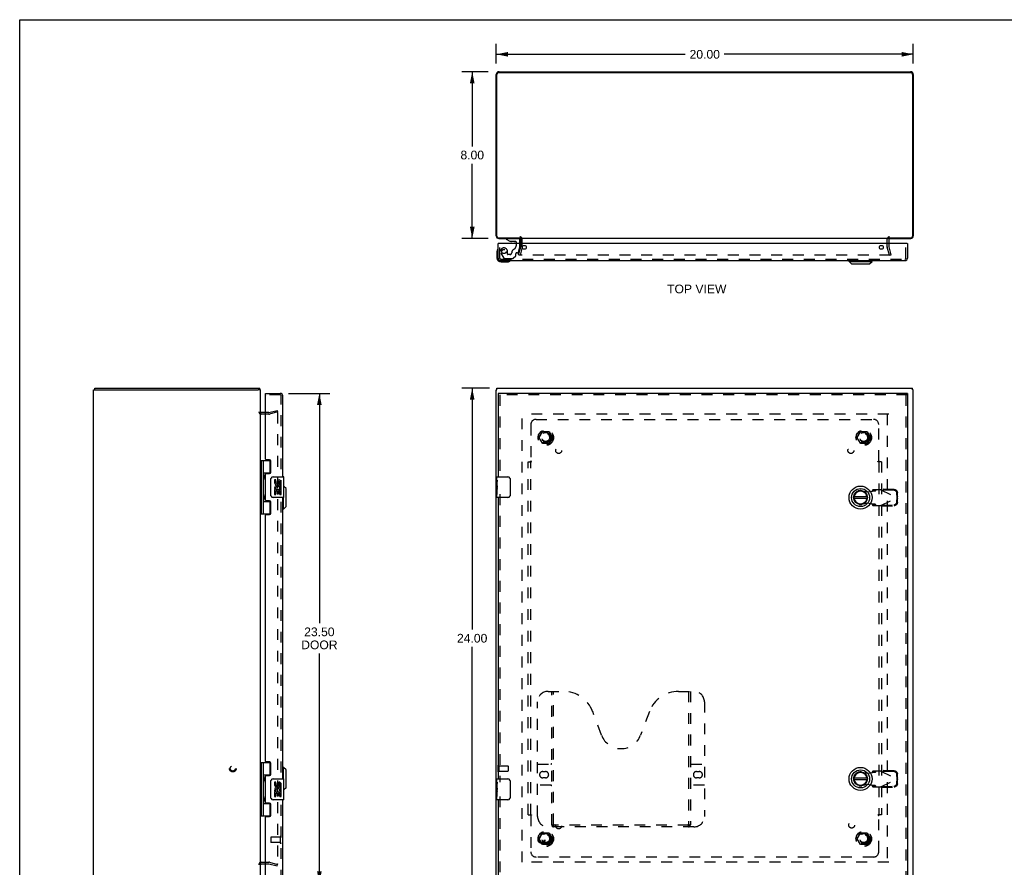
# Model space of a CAD drawing. Header units: inches. Extents: x 0 to 94.4, y 0 to 61.1.
# Tile 2 of 3: x 0 to 47.2, y 20.4 to 61.1. Entities that reach past the tile are written whole.
import ezdxf

# ---------------------------------------------------------------- set-up
doc = ezdxf.new("R2010")
doc.units = ezdxf.units.IN
doc.header["$LTSCALE"] = 5.194444
doc.header["$MEASUREMENT"] = 0
doc.linetypes.add('HIDDEN', pattern=[0.2, 0.1, -0.1])
doc.layers.get('0').update_dxf_attribs({"linetype": 'CONTINUOUS'})
for name, color, linetype in [('DEFAULT_2', 8, 'HIDDEN'), ('DIMENSIONS', 7, 'CONTINUOUS'), ('DOOR_ASSEMBLY', 7, 'CONTINUOUS'), ('SUBPANEL', 7, 'CONTINUOUS')]:
    doc.layers.add(name, color=color, linetype=linetype)
doc.styles.get("Standard").update_dxf_attribs({"font": 'arial.ttf'})
doc.dimstyles.new('DIMSTYLE_1', dxfattribs={"dimtxt": 0.416667, "dimasz": 0.555556, "dimexe": 0.09, "dimexo": 0.07, "dimgap": 0.0375, "dimtad": 0, "dimtih": 1, "dimtoh": 1, "dimzin": 4, "dimdsep": 46, "dimtxsty": 'Standard', "dimblk": '_FILLED', "dimblk1": '_FILLED', "dimblk2": '_FILLED', "dimcen": 0.09, "dimadec": 3, "dimazin": 1, "dimtfac": 1, "dimtdec": 3, "dimtofl": 0, "dimtmove": 0, "dimatfit": 3, "dimldrblk": '_FILLED', "dimfxl": 0, "dimtolj": 1, "dimtzin": 4, "dimarcsym": 0})

# ---------------------------------------------------------------- blocks, each defined once
blk = doc.blocks.new('_FILLED')
at = {"color": 0, "linetype": 'ByBlock'}
blk.add_solid([(0, 0), (-1, 0.2), (-1, -0.2)], dxfattribs=at)
blk = doc.blocks.new('*D1')
at = {"layer": 'DIMENSIONS', "color": 2, "linetype": 'Continuous'}
for p, q in [((22.856, 59.005), (22.856, 59.95)), ((42.856, 59.005), (42.856, 59.95)), ((22.856, 59.45), (31.92, 59.45)), ((42.856, 59.45), (33.793, 59.45))]:
    blk.add_line(p, q, dxfattribs=at)
at = {"layer": 'DIMENSIONS', "color": 2, "linetype": 'Continuous', "xscale": 0.5555555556, "yscale": 0.5555555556, "zscale": 0.5555555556, "rotation": 180}
blk.add_blockref('_FILLED', (22.856, 59.45), dxfattribs=at)
at = {"layer": 'DIMENSIONS', "color": 2, "linetype": 'Continuous', "xscale": 0.5555555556, "yscale": 0.5555555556, "zscale": 0.5555555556}
blk.add_blockref('_FILLED', (42.856, 59.45), dxfattribs=at)
at = {"layer": 'DIMENSIONS', "color": 2, "linetype": 'Continuous', "insert": (32.856, 59.658), "char_height": 0.4167, "width": 1.45601, "attachment_point": 2, "line_spacing_factor": 0.9}
blk.add_mtext('20.00', dxfattribs=at)
blk = doc.blocks.new('*D2')
at = {"layer": 'DIMENSIONS', "color": 2, "linetype": 'Continuous'}
for p, q in [((22.53, 43.429), (21.201, 43.429)), ((21.701, 43.429), (21.701, 31.845)), ((21.701, 19.429), (21.701, 31.012)), ((22.53, 19.429), (21.201, 19.429))]:
    blk.add_line(p, q, dxfattribs=at)
at = {"layer": 'DIMENSIONS', "color": 2, "linetype": 'Continuous', "xscale": 0.5555555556, "yscale": 0.5555555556, "zscale": 0.5555555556}
for p, rotation in [((21.701, 43.429), 90), ((21.701, 19.429), 270)]:
    blk.add_blockref('_FILLED', p, dxfattribs=dict(at, rotation=rotation))
at = {"layer": 'DIMENSIONS', "color": 2, "linetype": 'Continuous', "insert": (21.701, 31.637), "char_height": 0.4167, "width": 1.45601, "attachment_point": 2, "line_spacing_factor": 0.9}
blk.add_mtext('24.00', dxfattribs=at)
blk = doc.blocks.new('*D3')
at = {"layer": 'DIMENSIONS', "color": 2, "linetype": 'Continuous'}
for p, q in [((22.467, 58.616), (21.205, 58.616)), ((21.705, 58.616), (21.705, 55.033)), ((21.705, 50.616), (21.705, 54.2)), ((22.467, 50.616), (21.205, 50.616))]:
    blk.add_line(p, q, dxfattribs=at)
at = {"layer": 'DIMENSIONS', "color": 2, "linetype": 'Continuous', "xscale": 0.5555555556, "yscale": 0.5555555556, "zscale": 0.5555555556}
for p, rotation in [((21.705, 58.616), 90), ((21.705, 50.616), 270)]:
    blk.add_blockref('_FILLED', p, dxfattribs=dict(at, rotation=rotation))
at = {"layer": 'DIMENSIONS', "color": 2, "linetype": 'Continuous', "insert": (21.705, 54.825), "char_height": 0.4167, "width": 1.13228, "attachment_point": 2, "line_spacing_factor": 0.9}
blk.add_mtext('8.00', dxfattribs=at)
blk = doc.blocks.new('*D4')
at = {"layer": 'DIMENSIONS', "color": 2, "linetype": 'Continuous'}
for p, q in [((12.887, 43.179), (14.873, 43.179)), ((14.373, 43.179), (14.373, 32.151)), ((14.373, 19.679), (14.373, 30.693)), ((12.887, 19.679), (14.873, 19.679))]:
    blk.add_line(p, q, dxfattribs=at)
at = {"layer": 'DIMENSIONS', "color": 2, "linetype": 'Continuous', "xscale": 0.5555555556, "yscale": 0.5555555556, "zscale": 0.5555555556}
for p, rotation in [((14.373, 43.179), 90), ((14.373, 19.679), 270)]:
    blk.add_blockref('_FILLED', p, dxfattribs=dict(at, rotation=rotation))
at = {"layer": 'DIMENSIONS', "color": 2, "linetype": 'Continuous', "insert": (14.373, 31.943), "char_height": 0.4167, "width": 1.74411, "attachment_point": 2, "line_spacing_factor": 0.9}
blk.add_mtext('23.50\\PDOOR', dxfattribs=at)

msp = doc.modelspace()

# ---------------------------------------------------------------- linework, layer by layer
at = {"color": 7, "linetype": 'Continuous'}
for p, q in [((0, 0), (0, 61.111)), ((0, 61.111), (94.444, 61.111)), ((3.55, 43.354), (3.652, 43.354)), ((3.6, 43.354), (3.6, 43.429)), ((11.547, 43.354), (11.435, 43.354)), ((11.524, 43.354), (11.524, 43.429)), ((22.856, 43.354), (22.889, 43.354)), ((22.889, 43.354), (22.889, 43.429)), ((42.823, 43.354), (42.823, 43.429)), ((42.856, 43.354), (42.823, 43.354))]:
    msp.add_line(p, q, dxfattribs=at)
at = {"color": 3, "linetype": 'Continuous'}
for p, q in [((42.743, 58.563), (22.969, 58.563)), ((22.992, 58.616), (42.72, 58.616)), ((22.856, 50.733), (22.856, 58.48)), ((22.889, 50.719), (22.889, 58.483)), ((42.823, 58.483), (42.823, 50.719)), ((42.856, 58.48), (42.856, 50.733)), ((22.969, 50.639), (24.031, 50.639)), ((22.973, 50.616), (24.018, 50.616)), ((41.681, 50.616), (24.031, 50.616)), ((24.031, 50.373), (24.031, 50.574)), ((41.681, 50.639), (42.743, 50.639)), ((41.681, 50.574), (41.681, 50.373)), ((41.694, 50.616), (42.739, 50.616)), ((3.547, 19.504), (3.547, 43.354)), ((3.547, 43.354), (3.55, 43.354)), ((3.6, 43.429), (11.524, 43.429)), ((3.657, 43.354), (11.435, 43.354)), ((11.547, 19.504), (11.547, 43.354)), ((22.856, 19.504), (22.856, 43.354)), ((22.889, 43.429), (42.823, 43.429)), ((42.856, 19.504), (42.856, 43.354)), ((11.79, 42.254), (11.589, 42.254)), ((11.589, 20.604), (11.79, 20.604))]:
    msp.add_line(p, q, dxfattribs=at)
for centre, radius, start, end in [((22.992, 58.48), 0.136, 90, 180), ((22.969, 58.483), 0.08, 90, 180), ((42.72, 58.48), 0.136, 0, 90), ((42.743, 58.483), 0.08, 0, 90), ((22.973, 50.733), 0.117, 180, 270), ((22.969, 50.719), 0.08, 180, 270), ((23.989, 50.574), 0.042, 0, 90), ((41.723, 50.574), 0.042, 90, 180), ((42.739, 50.733), 0.117, 270, 360), ((42.743, 50.719), 0.08, 270, 360), ((11.589, 42.296), 0.042, 180, 270), ((11.589, 20.562), 0.042, 90, 180)]:
    msp.add_arc(centre, radius, start, end, dxfattribs=at)
at = {"layer": 'DEFAULT_2', "color": 8, "linetype": 'HIDDEN'}
for p, q in [((24.106, 50.216), (24.106, 50.574)), ((41.606, 50.216), (41.606, 50.574)), ((23.927, 49.823), (24.031, 50.209)), ((24.103, 50.19), (24, 49.804)), ((24.031, 50.216), (24.031, 50.373)), ((41.713, 49.804), (41.61, 50.19)), ((41.681, 50.373), (41.681, 50.216)), ((41.682, 50.209), (41.786, 49.823)), ((24, 49.804), (23.927, 49.823)), ((41.759, 49.804), (23.954, 49.804)), ((41.713, 49.804), (41.786, 49.823)), ((11.948, 42.179), (11.589, 42.179)), ((11.948, 42.254), (11.79, 42.254)), ((11.955, 42.255), (12.341, 42.358)), ((12.36, 42.286), (11.974, 42.182)), ((12.341, 42.358), (12.36, 42.286)), ((12.36, 42.256), (12.36, 20.601)), ((41.681, 42.179), (24.031, 42.179)), ((24.106, 20.679), (24.106, 42.179)), ((41.606, 42.179), (41.606, 20.679)), ((24.914, 41.059), (25.068, 41.326)), ((25.386, 41.331), (25.077, 41.331)), ((25.394, 41.326), (25.549, 41.059)), ((40.164, 41.059), (40.318, 41.326)), ((40.636, 41.331), (40.327, 41.331)), ((40.644, 41.326), (40.799, 41.059)), ((25.068, 40.781), (24.914, 41.049)), ((25.386, 40.776), (25.077, 40.776)), ((25.549, 41.049), (25.394, 40.781)), ((40.318, 40.781), (40.164, 41.049)), ((40.636, 40.776), (40.327, 40.776)), ((40.799, 41.049), (40.644, 40.781)), ((22.931, 25.321), (22.931, 25.037)), ((22.974, 25.321), (22.974, 25.037)), ((22.974, 25.303), (23.421, 25.303)), ((22.974, 25.055), (23.421, 25.055)), ((23.431, 25.293), (23.431, 25.065)), ((24.914, 21.809), (25.068, 22.076)), ((25.068, 21.531), (24.914, 21.799)), ((25.386, 22.081), (25.077, 22.081)), ((25.394, 22.076), (25.549, 21.809)), ((25.549, 21.799), (25.394, 21.531)), ((40.164, 21.809), (40.318, 22.076)), ((40.318, 21.531), (40.164, 21.799)), ((40.636, 22.081), (40.327, 22.081)), ((40.644, 22.076), (40.799, 21.809)), ((40.799, 21.799), (40.644, 21.531)), ((25.386, 21.526), (25.077, 21.526)), ((40.636, 21.526), (40.327, 21.526)), ((11.589, 20.679), (11.948, 20.679)), ((11.79, 20.604), (11.948, 20.604)), ((11.955, 20.603), (12.341, 20.499)), ((11.974, 20.675), (12.36, 20.572)), ((12.341, 20.499), (12.36, 20.572)), ((41.681, 20.679), (24.031, 20.679))]:
    msp.add_line(p, q, dxfattribs=at)
for points in [[(23.935, 49.828), (23.934, 49.826), (23.934, 49.825), (23.934, 49.823)], [(23.934, 49.823), (23.934, 49.821), (23.934, 49.82), (23.935, 49.818), (23.935, 49.817), (23.936, 49.815), (23.936, 49.814), (23.937, 49.812), (23.938, 49.811), (23.939, 49.81), (23.941, 49.809), (23.942, 49.808), (23.943, 49.807), (23.945, 49.806), (23.946, 49.805)], [(23.954, 49.804), (23.952, 49.804), (23.951, 49.804), (23.949, 49.804), (23.948, 49.805), (23.946, 49.805)], [(41.779, 49.823), (41.779, 49.821), (41.778, 49.82), (41.778, 49.818), (41.778, 49.817), (41.777, 49.815), (41.776, 49.814), (41.775, 49.812), (41.774, 49.811), (41.773, 49.81), (41.772, 49.809), (41.771, 49.808), (41.77, 49.807), (41.768, 49.806), (41.767, 49.805), (41.765, 49.805), (41.764, 49.804), (41.762, 49.804), (41.76, 49.804), (41.759, 49.804)], [(41.778, 49.828), (41.778, 49.826), (41.779, 49.825), (41.779, 49.823)], [(12.341, 42.276), (12.34, 42.276), (12.338, 42.276), (12.336, 42.275)], [(12.345, 42.276), (12.343, 42.276), (12.341, 42.276), (12.341, 42.276)], [(12.345, 42.276), (12.346, 42.275), (12.348, 42.274), (12.35, 42.274), (12.351, 42.273), (12.353, 42.272), (12.354, 42.271), (12.355, 42.269), (12.356, 42.268), (12.357, 42.266), (12.358, 42.265), (12.359, 42.263), (12.359, 42.261), (12.36, 42.26), (12.36, 42.258), (12.36, 42.256)], [(12.341, 20.581), (12.34, 20.581), (12.338, 20.582), (12.336, 20.582)], [(12.36, 20.601), (12.36, 20.6), (12.36, 20.598), (12.359, 20.596), (12.359, 20.594), (12.358, 20.593), (12.357, 20.591), (12.356, 20.589), (12.355, 20.588), (12.354, 20.587), (12.353, 20.586), (12.351, 20.585), (12.35, 20.584), (12.348, 20.583), (12.346, 20.582), (12.345, 20.582), (12.343, 20.581), (12.341, 20.581), (12.341, 20.581)]]:
    msp.add_lwpolyline(points, dxfattribs=at)
for centre, radius in [((25.231, 41.054), 0.372), ((25.231, 41.054), 0.356), ((25.231, 41.054), 0.204), ((25.231, 41.054), 0.183), ((40.481, 41.054), 0.372), ((40.481, 41.054), 0.356), ((40.481, 41.054), 0.204), ((40.481, 41.054), 0.183), ((10.222, 25.179), 0.164), ((10.222, 25.179), 0.124), ((25.231, 21.804), 0.372), ((25.231, 21.804), 0.356), ((25.231, 21.804), 0.204), ((25.231, 21.804), 0.183), ((40.481, 21.804), 0.372), ((40.481, 21.804), 0.356), ((40.481, 21.804), 0.204), ((40.481, 21.804), 0.183)]:
    msp.add_circle(centre, radius, dxfattribs=at)
for centre, radius, start, end in [((23.989, 50.574), 0.117, 0, 90), ((41.723, 50.574), 0.117, 90, 180), ((24.006, 50.216), 0.025, 345, 360), ((24.006, 50.216), 0.1, 345, 360), ((41.706, 50.216), 0.1, 180, 195), ((41.706, 50.216), 0.025, 180, 195), ((11.589, 42.296), 0.117, 180, 270), ((11.948, 42.279), 0.025, 270, 285), ((11.948, 42.279), 0.1, 270, 285), ((25.077, 41.321), 0.01, 90.0113, 149.988), ((25.386, 41.321), 0.01, 30.0108, 89.9876), ((40.327, 41.321), 0.01, 90.0113, 149.988), ((40.636, 41.321), 0.01, 30.0108, 89.9876), ((24.922, 41.054), 0.01, 150.0117, 209.9873), ((25.077, 40.786), 0.01, 210.0108, 269.9876), ((25.386, 40.786), 0.01, 270.0113, 329.988), ((25.54, 41.054), 0.01, 330.0117, 29.9873), ((40.172, 41.054), 0.01, 150.0117, 209.9873), ((40.327, 40.786), 0.01, 210.0108, 269.9876), ((40.636, 40.786), 0.01, 270.0113, 329.988), ((40.79, 41.054), 0.01, 330.0117, 29.9873), ((22.953, 25.321), 0.0215, 0, 180), ((22.953, 25.037), 0.0215, 180, 360), ((23.421, 25.293), 0.01, 0, 90), ((23.421, 25.065), 0.01, 270, 360), ((24.922, 21.804), 0.01, 150.0117, 209.9873), ((25.077, 22.071), 0.01, 90.0113, 149.988), ((25.386, 22.071), 0.01, 30.0108, 89.9876), ((25.54, 21.804), 0.01, 330.0117, 29.9873), ((40.172, 21.804), 0.01, 150.0117, 209.9873), ((40.327, 22.071), 0.01, 90.0113, 149.988), ((40.636, 22.071), 0.01, 30.0108, 89.9876), ((40.79, 21.804), 0.01, 330.0117, 29.9873), ((25.077, 21.536), 0.01, 210.0108, 269.9876), ((25.386, 21.536), 0.01, 270.0113, 329.988), ((40.327, 21.536), 0.01, 210.0108, 269.9876), ((40.636, 21.536), 0.01, 270.0113, 329.988), ((11.589, 20.562), 0.117, 90, 180), ((11.948, 20.579), 0.1, 75, 90), ((11.948, 20.579), 0.025, 75, 90)]:
    msp.add_arc(centre, radius, start, end, dxfattribs=at)
at = {"layer": 'DOOR_ASSEMBLY', "color": 7, "linetype": 'Continuous'}
for p, q in [((23.325, 50.616), (23.325, 50.577)), ((23.325, 50.577), (23.501, 50.478)), ((23.994, 50.373), (23.994, 50.537)), ((22.966, 50.373), (22.951, 50.373)), ((23.501, 50.478), (23.778, 50.478)), ((23.66, 50.462), (23.59, 50.462)), ((23.66, 50.462), (23.662, 50.462)), ((23.73, 50.462), (23.662, 50.462)), ((23.809, 50.447), (23.809, 50.373)), ((42.561, 50.373), (42.576, 50.373)), ((22.891, 49.978), (22.891, 49.688)), ((23.091, 49.488), (23.381, 49.488)), ((23.419, 49.491), (23.381, 49.488)), ((39.775, 49.509), (39.775, 49.548)), ((39.775, 49.509), (40.878, 49.509)), ((39.893, 49.391), (39.775, 49.509)), ((39.893, 49.391), (40.759, 49.391)), ((40.759, 49.391), (40.878, 49.509)), ((40.878, 49.509), (40.878, 49.548)), ((11.79, 43.104), (11.79, 43.179)), ((11.805, 43.104), (11.79, 43.104)), ((22.951, 43.179), (22.951, 43.104)), ((42.576, 43.179), (42.576, 43.104)), ((11.547, 39.958), (12.032, 39.958)), ((11.586, 39.958), (11.586, 37.399)), ((11.685, 39.958), (11.685, 39.271)), ((12.005, 39.368), (12.005, 39.958)), ((11.686, 39.368), (12.032, 39.368)), ((11.702, 39.242), (11.702, 39.241)), ((11.702, 39.1), (11.702, 39.241)), ((11.974, 39.359), (11.974, 39.336)), ((11.974, 39.359), (12.026, 39.359)), ((11.685, 39.07), (11.685, 38.287)), ((11.702, 39.1), (11.702, 39.1)), ((12.051, 38.279), (12.051, 39.079)), ((12.15, 39.179), (12.66, 39.179)), ((12.226, 39.024), (12.226, 38.888)), ((12.289, 39.024), (12.226, 39.024)), ((12.289, 38.888), (12.289, 39.024)), ((12.354, 38.951), (12.354, 38.882)), ((12.414, 38.888), (12.414, 38.93)), ((12.477, 38.794), (12.477, 38.93)), ((12.477, 38.794), (12.538, 38.794)), ((12.538, 38.794), (12.538, 38.951)), ((12.675, 38.194), (12.675, 39.164)), ((22.891, 39.02), (22.891, 39.164)), ((22.891, 38.764), (22.891, 39.017)), ((22.9, 38.962), (22.891, 38.962)), ((22.891, 38.794), (22.901, 38.794)), ((22.891, 38.194), (22.891, 38.761)), ((22.894, 38.731), (22.891, 38.731)), ((22.901, 38.794), (22.901, 38.951)), ((22.906, 39.179), (23.416, 39.179)), ((23.516, 39.079), (23.516, 38.279)), ((11.702, 38.258), (11.702, 38.257)), ((11.702, 38.116), (11.702, 38.257)), ((12.226, 38.563), (12.226, 38.333)), ((12.244, 38.563), (12.226, 38.563)), ((12.226, 38.333), (12.289, 38.333)), ((12.278, 38.563), (12.306, 38.582)), ((12.278, 38.563), (12.538, 38.563)), ((12.289, 38.333), (12.289, 38.5)), ((12.289, 38.5), (12.354, 38.5)), ((12.354, 38.5), (12.354, 38.364)), ((12.354, 38.364), (12.414, 38.364)), ((12.414, 38.364), (12.414, 38.5)), ((12.414, 38.5), (12.477, 38.5)), ((12.47, 38.599), (12.527, 38.574)), ((12.477, 38.333), (12.477, 38.5)), ((12.477, 38.333), (12.538, 38.333)), ((12.538, 38.61), (12.538, 38.663)), ((12.538, 38.333), (12.538, 38.563)), ((12.773, 38.612), (12.675, 38.709)), ((12.773, 37.746), (12.773, 38.612)), ((22.891, 38.599), (22.901, 38.599)), ((22.891, 38.563), (22.901, 38.563)), ((22.891, 38.5), (22.901, 38.5)), ((22.891, 38.333), (22.901, 38.333)), ((22.901, 38.61), (22.901, 38.663)), ((22.901, 38.333), (22.901, 38.563)), ((11.685, 38.086), (11.685, 37.399)), ((11.686, 37.99), (12.032, 37.99)), ((11.702, 38.116), (11.702, 38.116)), ((11.974, 38.021), (11.974, 37.999)), ((12.026, 37.999), (11.974, 37.999)), ((12.005, 37.399), (12.005, 37.99)), ((12.66, 38.179), (12.15, 38.179)), ((12.655, 37.627), (12.655, 38.179)), ((23.416, 38.179), (22.906, 38.179)), ((40.639, 38.218), (40.014, 38.218)), ((40.639, 38.139), (40.014, 38.139)), ((11.547, 37.399), (12.032, 37.399)), ((12.655, 37.627), (12.615, 37.627)), ((12.773, 37.746), (12.655, 37.627)), ((11.547, 25.458), (12.032, 25.458)), ((11.586, 25.458), (11.586, 22.899)), ((11.685, 25.458), (11.685, 24.771)), ((12.005, 24.868), (12.005, 25.458)), ((12.655, 25.23), (12.615, 25.23)), ((12.773, 25.112), (12.655, 25.23)), ((12.655, 24.679), (12.655, 25.23)), ((12.773, 24.246), (12.773, 25.112)), ((11.685, 24.57), (11.685, 23.787)), ((11.686, 24.868), (12.032, 24.868)), ((11.702, 24.742), (11.702, 24.741)), ((11.702, 24.741), (11.702, 24.601)), ((11.702, 24.601), (11.702, 24.6)), ((11.702, 24.6), (11.702, 24.6)), ((11.974, 24.859), (12.026, 24.859)), ((11.974, 24.859), (11.974, 24.836)), ((12.051, 23.779), (12.051, 24.579)), ((12.15, 24.679), (12.66, 24.679)), ((12.675, 23.694), (12.675, 24.664)), ((22.891, 24.52), (22.891, 24.664)), ((22.906, 24.679), (23.416, 24.679)), ((23.516, 24.579), (23.516, 23.779)), ((40.639, 24.718), (40.014, 24.718)), ((40.639, 24.639), (40.014, 24.639)), ((12.289, 24.524), (12.226, 24.524)), ((12.226, 24.524), (12.226, 24.388)), ((12.289, 24.388), (12.289, 24.524)), ((12.354, 24.451), (12.354, 24.382)), ((12.414, 24.388), (12.414, 24.43)), ((12.47, 24.099), (12.527, 24.074)), ((12.477, 24.294), (12.477, 24.43)), ((12.477, 24.294), (12.538, 24.294)), ((12.538, 24.294), (12.538, 24.451)), ((12.538, 24.11), (12.538, 24.163)), ((12.773, 24.246), (12.675, 24.148)), ((22.891, 24.264), (22.891, 24.517)), ((22.9, 24.462), (22.891, 24.462)), ((22.891, 24.294), (22.901, 24.294)), ((22.891, 23.694), (22.891, 24.261)), ((22.894, 24.231), (22.891, 24.231)), ((22.891, 24.099), (22.901, 24.099)), ((22.901, 24.294), (22.901, 24.451)), ((22.901, 24.11), (22.901, 24.163)), ((11.702, 23.758), (11.702, 23.757)), ((11.702, 23.757), (11.702, 23.617)), ((11.702, 23.617), (11.702, 23.616)), ((11.702, 23.616), (11.702, 23.616)), ((12.66, 23.679), (12.15, 23.679)), ((12.244, 24.063), (12.226, 24.063)), ((12.226, 24.063), (12.226, 23.833)), ((12.226, 23.833), (12.289, 23.833)), ((12.278, 24.063), (12.306, 24.082)), ((12.278, 24.063), (12.538, 24.063)), ((12.289, 24), (12.354, 24)), ((12.289, 23.833), (12.289, 24)), ((12.354, 24), (12.354, 23.864)), ((12.354, 23.864), (12.414, 23.864)), ((12.414, 24), (12.477, 24)), ((12.414, 23.864), (12.414, 24)), ((12.477, 23.833), (12.477, 24)), ((12.477, 23.833), (12.538, 23.833)), ((12.538, 23.833), (12.538, 24.063)), ((22.891, 24.063), (22.901, 24.063)), ((22.891, 24), (22.901, 24)), ((22.891, 23.833), (22.901, 23.833)), ((22.901, 23.833), (22.901, 24.063)), ((23.416, 23.679), (22.906, 23.679)), ((11.685, 23.586), (11.685, 22.899)), ((11.686, 23.49), (12.032, 23.49)), ((11.974, 23.521), (11.974, 23.499)), ((12.026, 23.499), (11.974, 23.499)), ((12.005, 22.899), (12.005, 23.49)), ((11.547, 22.899), (12.032, 22.899))]:
    msp.add_line(p, q, dxfattribs=at)
at = {"layer": 'DOOR_ASSEMBLY', "color": 8, "linetype": 'HIDDEN'}
for p, q in [((23.915, 50.616), (23.325, 50.616)), ((23.026, 49.665), (23.026, 50.373)), ((23.809, 50.373), (23.809, 50.263)), ((23.926, 49.95), (23.994, 50.206)), ((23.994, 50.206), (23.994, 50.373)), ((42.501, 49.665), (42.501, 50.373)), ((23.068, 49.623), (42.459, 49.623)), ((23.077, 49.9), (23.212, 49.667)), ((23.238, 49.652), (23.65, 49.652)), ((23.398, 49.853), (23.398, 49.986)), ((23.508, 49.837), (23.414, 49.837)), ((23.671, 49.661), (23.787, 49.776)), ((23.792, 49.79), (23.792, 49.868)), ((23.851, 49.927), (23.896, 49.927)), ((12.498, 43.104), (11.805, 43.104)), ((12.54, 19.796), (12.54, 43.062)), ((42.576, 43.104), (22.951, 43.104)), ((23.026, 43.104), (23.026, 39.024)), ((42.501, 43.104), (42.501, 19.754)), ((23.026, 38.334), (23.026, 24.524)), ((40.386, 38.508), (40.681, 38.454)), ((40.681, 38.454), (40.878, 38.492)), ((40.923, 38.553), (40.881, 38.507)), ((40.881, 38.507), (41.037, 38.507)), ((41.297, 38.553), (40.923, 38.553)), ((41.037, 38.507), (41.078, 38.553)), ((41.297, 38.553), (42.084, 38.179)), ((41.325, 38.539), (41.345, 38.581)), ((41.916, 38.529), (41.325, 38.539)), ((41.935, 38.571), (41.345, 38.581)), ((42.078, 38.182), (42.074, 38.375)), ((42.098, 38.223), (42.094, 38.416)), ((40.681, 37.903), (40.386, 37.849)), ((40.878, 37.865), (40.681, 37.903)), ((41.037, 37.851), (40.881, 37.851)), ((40.881, 37.851), (40.923, 37.805)), ((40.923, 37.805), (41.297, 37.805)), ((41.078, 37.805), (41.037, 37.851)), ((41.297, 37.805), (42.084, 38.179)), ((41.325, 37.818), (41.916, 37.828)), ((41.345, 37.776), (41.325, 37.818)), ((41.345, 37.776), (41.935, 37.787)), ((42.074, 37.983), (42.078, 38.176)), ((42.098, 38.223), (42.078, 38.182)), ((42.078, 38.176), (42.098, 38.134)), ((42.089, 38.194), (42.084, 38.179)), ((42.084, 38.179), (42.089, 38.164)), ((42.094, 37.941), (42.098, 38.134)), ((42.098, 38.223), (42.095, 38.216)), ((25.339, 28.879), (26.075, 28.879)), ((25.514, 22.469), (25.514, 28.879)), ((25.594, 22.499), (25.594, 28.879)), ((31.603, 28.879), (32.339, 28.879)), ((32.084, 28.879), (32.084, 22.499)), ((32.164, 28.879), (32.164, 22.469)), ((24.839, 22.879), (24.839, 28.379)), ((32.839, 28.379), (32.839, 22.879)), ((27.903, 26.778), (27.48, 27.905)), ((30.198, 27.905), (29.775, 26.778)), ((24.839, 25.379), (25.474, 25.379)), ((25.083, 25.029), (25.22, 25.029)), ((32.204, 25.379), (32.839, 25.379)), ((32.458, 25.029), (32.595, 25.029)), ((40.923, 25.053), (40.881, 25.007)), ((41.297, 25.053), (40.923, 25.053)), ((41.037, 25.007), (41.078, 25.053)), ((41.297, 25.053), (42.084, 24.679)), ((41.325, 25.039), (41.345, 25.081)), ((41.916, 25.029), (41.325, 25.039)), ((41.935, 25.071), (41.345, 25.081)), ((25.22, 24.729), (25.083, 24.729)), ((32.595, 24.729), (32.458, 24.729)), ((40.386, 25.008), (40.681, 24.954)), ((40.681, 24.954), (40.878, 24.992)), ((40.881, 25.007), (41.037, 25.007)), ((41.297, 24.305), (42.084, 24.679)), ((42.078, 24.682), (42.074, 24.875)), ((42.074, 24.483), (42.078, 24.676)), ((42.098, 24.723), (42.078, 24.682)), ((42.078, 24.676), (42.098, 24.634)), ((42.089, 24.694), (42.084, 24.679)), ((42.084, 24.679), (42.089, 24.664)), ((42.098, 24.723), (42.094, 24.916)), ((42.094, 24.441), (42.098, 24.634)), ((42.098, 24.723), (42.095, 24.716)), ((25.474, 24.379), (24.839, 24.379)), ((32.839, 24.379), (32.204, 24.379)), ((40.681, 24.403), (40.386, 24.349)), ((40.878, 24.365), (40.681, 24.403)), ((41.037, 24.351), (40.881, 24.351)), ((40.881, 24.351), (40.923, 24.305)), ((40.923, 24.305), (41.297, 24.305)), ((41.078, 24.305), (41.037, 24.351)), ((41.325, 24.318), (41.916, 24.328)), ((41.345, 24.276), (41.325, 24.318)), ((41.345, 24.276), (41.935, 24.287)), ((23.026, 23.834), (23.026, 19.754)), ((32.339, 22.379), (25.339, 22.379)), ((32.08, 22.459), (25.598, 22.459)), ((12.04, 21.868), (12.04, 21.64)), ((12.497, 21.878), (12.05, 21.878)), ((12.497, 21.896), (12.497, 21.612)), ((12.497, 21.63), (12.05, 21.63))]:
    msp.add_line(p, q, dxfattribs=at)
at = {"layer": 'DOOR_ASSEMBLY', "color": 3, "linetype": 'Continuous'}
for p, q in [((22.951, 49.665), (22.951, 50.373)), ((42.561, 50.373), (22.966, 50.373)), ((42.576, 50.373), (42.576, 49.665)), ((23.068, 49.548), (42.459, 49.548)), ((11.79, 43.179), (12.498, 43.179)), ((11.79, 40.02), (11.79, 43.089)), ((12.615, 39.179), (12.615, 43.062)), ((42.576, 43.179), (22.951, 43.179)), ((22.951, 43.104), (22.951, 39.179)), ((42.576, 43.104), (42.576, 19.754)), ((11.978, 39.989), (11.821, 39.989)), ((12.04, 39.398), (12.04, 39.927)), ((11.79, 38.052), (11.79, 39.305)), ((11.821, 39.336), (11.978, 39.336)), ((11.978, 38.021), (11.821, 38.021)), ((12.04, 37.43), (12.04, 37.959)), ((12.615, 24.679), (12.615, 38.179)), ((22.951, 38.179), (22.951, 24.679)), ((11.79, 25.52), (11.79, 37.337)), ((11.821, 37.368), (11.978, 37.368)), ((11.978, 25.489), (11.821, 25.489)), ((12.04, 24.898), (12.04, 25.427)), ((11.79, 23.552), (11.79, 24.805)), ((11.821, 24.836), (11.978, 24.836)), ((12.615, 19.796), (12.615, 23.679)), ((22.951, 23.679), (22.951, 19.754)), ((11.978, 23.521), (11.821, 23.521)), ((12.04, 22.93), (12.04, 23.459)), ((11.79, 19.769), (11.79, 22.837)), ((11.821, 22.868), (11.978, 22.868))]:
    msp.add_line(p, q, dxfattribs=at)
at = {"layer": 'DOOR_ASSEMBLY', "color": 7, "linetype": 'Continuous'}
for points in [[(11.686, 39.315), (11.686, 39.306), (11.688, 39.297), (11.691, 39.286), (11.695, 39.275), (11.7, 39.263), (11.705, 39.252), (11.709, 39.24), (11.714, 39.228), (11.719, 39.217), (11.722, 39.205), (11.725, 39.194), (11.727, 39.182), (11.728, 39.171), (11.727, 39.159), (11.725, 39.148), (11.722, 39.136), (11.719, 39.125), (11.714, 39.113), (11.709, 39.101), (11.705, 39.09), (11.7, 39.078), (11.695, 39.066), (11.691, 39.055), (11.688, 39.045), (11.686, 39.035), (11.686, 39.027)], [(12.051, 39.079), (12.051, 39.085), (12.051, 39.091), (12.052, 39.097), (12.054, 39.103), (12.055, 39.109), (12.057, 39.115)], [(22.891, 39.02), (22.892, 39.016), (22.892, 39.012), (22.893, 39.007), (22.894, 39.001), (22.895, 38.994), (22.897, 38.986), (22.898, 38.978), (22.899, 38.969), (22.901, 38.96), (22.901, 38.951)], [(22.891, 38.764), (22.892, 38.757), (22.892, 38.749), (22.893, 38.741), (22.894, 38.732), (22.895, 38.723), (22.896, 38.714), (22.897, 38.705), (22.899, 38.696), (22.899, 38.687), (22.9, 38.679), (22.901, 38.671), (22.901, 38.663)], [(23.51, 39.115), (23.512, 39.109), (23.513, 39.103), (23.515, 39.097), (23.516, 39.091), (23.516, 39.085), (23.516, 39.079)], [(11.686, 38.331), (11.686, 38.322), (11.688, 38.313), (11.691, 38.302), (11.695, 38.291), (11.7, 38.279), (11.705, 38.268), (11.709, 38.256), (11.714, 38.244), (11.719, 38.233), (11.722, 38.221), (11.725, 38.21), (11.727, 38.198), (11.728, 38.187), (11.727, 38.175), (11.725, 38.164), (11.722, 38.152), (11.719, 38.141), (11.714, 38.129), (11.709, 38.117), (11.705, 38.106), (11.7, 38.094), (11.695, 38.082), (11.691, 38.071), (11.688, 38.061), (11.686, 38.051), (11.686, 38.043)], [(12.057, 38.242), (12.055, 38.248), (12.054, 38.254), (12.052, 38.26), (12.051, 38.266), (12.051, 38.272), (12.051, 38.279)], [(22.901, 38.61), (22.901, 38.604), (22.901, 38.598), (22.9, 38.592), (22.899, 38.586), (22.899, 38.58), (22.898, 38.574)], [(23.516, 38.279), (23.516, 38.272), (23.516, 38.266), (23.515, 38.26), (23.513, 38.254), (23.512, 38.248), (23.51, 38.242)], [(11.686, 24.815), (11.686, 24.806), (11.688, 24.797), (11.691, 24.786), (11.695, 24.775), (11.7, 24.763), (11.705, 24.752), (11.709, 24.74), (11.714, 24.728), (11.719, 24.717), (11.722, 24.705), (11.725, 24.694), (11.727, 24.682), (11.728, 24.671), (11.727, 24.659), (11.725, 24.648), (11.722, 24.636), (11.719, 24.625), (11.714, 24.613), (11.709, 24.601), (11.705, 24.59), (11.7, 24.578), (11.695, 24.566), (11.691, 24.555), (11.688, 24.545), (11.686, 24.535), (11.686, 24.527)], [(12.051, 24.579), (12.051, 24.585), (12.051, 24.591), (12.052, 24.597), (12.054, 24.603), (12.055, 24.609), (12.057, 24.615)], [(23.51, 24.615), (23.512, 24.609), (23.513, 24.603), (23.515, 24.597), (23.516, 24.591), (23.516, 24.585), (23.516, 24.579)], [(22.891, 24.52), (22.892, 24.516), (22.892, 24.512), (22.893, 24.507), (22.894, 24.501), (22.895, 24.494), (22.897, 24.486), (22.898, 24.478), (22.899, 24.469), (22.901, 24.46), (22.901, 24.451)], [(22.891, 24.264), (22.892, 24.257), (22.892, 24.249), (22.893, 24.241), (22.894, 24.232), (22.895, 24.223), (22.896, 24.214), (22.897, 24.205), (22.899, 24.196), (22.899, 24.187), (22.9, 24.179), (22.901, 24.171), (22.901, 24.163)], [(22.901, 24.11), (22.901, 24.104), (22.901, 24.098), (22.9, 24.092), (22.899, 24.086), (22.899, 24.08), (22.898, 24.074)], [(11.686, 23.831), (11.686, 23.822), (11.688, 23.813), (11.691, 23.802), (11.695, 23.791), (11.7, 23.779), (11.705, 23.768), (11.709, 23.756), (11.714, 23.744), (11.719, 23.733), (11.722, 23.721), (11.725, 23.71), (11.727, 23.698), (11.728, 23.687), (11.727, 23.675), (11.725, 23.664), (11.722, 23.652), (11.719, 23.641), (11.714, 23.629), (11.709, 23.617), (11.705, 23.606), (11.7, 23.594), (11.695, 23.582), (11.691, 23.571), (11.688, 23.561), (11.686, 23.551), (11.686, 23.543)], [(12.057, 23.742), (12.055, 23.748), (12.054, 23.754), (12.052, 23.76), (12.051, 23.766), (12.051, 23.772), (12.051, 23.779)], [(23.516, 23.779), (23.516, 23.772), (23.516, 23.766), (23.515, 23.76), (23.513, 23.754), (23.512, 23.748), (23.51, 23.742)]]:
    msp.add_lwpolyline(points, dxfattribs=at)
at = {"layer": 'DOOR_ASSEMBLY', "color": 8, "linetype": 'HIDDEN'}
for points in [[(40.881, 38.507), (40.881, 38.504), (40.881, 38.502), (40.88, 38.499), (40.879, 38.497), (40.878, 38.494), (40.878, 38.492)], [(40.878, 38.492), (40.894, 38.493), (40.91, 38.494), (40.925, 38.495), (40.94, 38.496), (40.955, 38.497), (40.969, 38.498), (40.981, 38.499), (40.993, 38.5), (41.004, 38.501), (41.013, 38.502), (41.021, 38.503), (41.028, 38.505), (41.033, 38.506), (41.037, 38.507)], [(41.297, 38.553), (41.305, 38.557), (41.313, 38.562), (41.321, 38.567), (41.329, 38.572), (41.337, 38.576), (41.345, 38.581)], [(42.074, 38.375), (42.073, 38.39), (42.071, 38.404), (42.067, 38.419), (42.062, 38.433), (42.055, 38.447), (42.047, 38.459), (42.037, 38.472), (42.027, 38.483), (42.015, 38.493), (42.003, 38.502), (41.99, 38.51), (41.976, 38.517), (41.961, 38.522), (41.946, 38.526), (41.931, 38.528), (41.916, 38.529)], [(41.935, 38.571), (41.951, 38.57), (41.966, 38.567), (41.981, 38.563), (41.995, 38.558), (42.009, 38.551), (42.023, 38.544), (42.035, 38.535), (42.047, 38.524), (42.057, 38.513), (42.066, 38.501), (42.075, 38.488), (42.081, 38.475), (42.087, 38.46), (42.091, 38.446), (42.093, 38.431), (42.094, 38.416)], [(41.037, 37.851), (41.033, 37.852), (41.028, 37.853), (41.021, 37.854), (41.013, 37.855), (41.004, 37.856), (40.993, 37.857), (40.981, 37.858), (40.969, 37.859), (40.955, 37.86), (40.94, 37.861), (40.925, 37.862), (40.91, 37.863), (40.894, 37.864), (40.878, 37.865)], [(40.878, 37.865), (40.878, 37.863), (40.879, 37.86), (40.88, 37.858), (40.881, 37.855), (40.881, 37.853), (40.881, 37.851)], [(41.345, 37.776), (41.337, 37.781), (41.329, 37.786), (41.321, 37.79), (41.313, 37.795), (41.305, 37.8), (41.297, 37.805)], [(41.916, 37.828), (41.931, 37.829), (41.946, 37.832), (41.961, 37.835), (41.976, 37.841), (41.99, 37.847), (42.003, 37.855), (42.015, 37.864), (42.027, 37.874), (42.037, 37.886), (42.047, 37.898), (42.055, 37.911), (42.062, 37.924), (42.067, 37.938), (42.071, 37.953), (42.073, 37.968), (42.074, 37.983)], [(42.094, 37.941), (42.093, 37.926), (42.091, 37.911), (42.087, 37.897), (42.081, 37.883), (42.075, 37.869), (42.066, 37.856), (42.057, 37.844), (42.047, 37.833), (42.035, 37.823), (42.023, 37.814), (42.009, 37.806), (41.995, 37.799), (41.981, 37.794), (41.966, 37.79), (41.951, 37.788), (41.935, 37.787)], [(42.095, 38.216), (42.091, 38.201), (42.089, 38.194)], [(42.089, 38.164), (42.093, 38.149), (42.095, 38.141), (42.098, 38.134)], [(41.297, 25.053), (41.305, 25.057), (41.313, 25.062), (41.321, 25.067), (41.329, 25.072), (41.337, 25.076), (41.345, 25.081)], [(42.074, 24.875), (42.073, 24.89), (42.071, 24.904), (42.067, 24.919), (42.062, 24.933), (42.055, 24.947), (42.047, 24.959), (42.037, 24.972), (42.027, 24.983), (42.015, 24.993), (42.003, 25.002), (41.99, 25.01), (41.976, 25.017), (41.961, 25.022), (41.946, 25.026), (41.931, 25.028), (41.916, 25.029)], [(41.935, 25.071), (41.951, 25.07), (41.966, 25.067), (41.981, 25.063), (41.995, 25.058), (42.009, 25.051), (42.023, 25.044), (42.035, 25.035), (42.047, 25.024), (42.057, 25.013), (42.066, 25.001), (42.075, 24.988), (42.081, 24.975), (42.087, 24.96), (42.091, 24.946), (42.093, 24.931), (42.094, 24.916)], [(40.878, 24.992), (40.894, 24.993), (40.91, 24.994), (40.925, 24.995), (40.94, 24.996), (40.955, 24.997), (40.969, 24.998), (40.981, 24.999), (40.993, 25), (41.004, 25.001), (41.013, 25.002), (41.021, 25.003), (41.028, 25.005), (41.033, 25.006), (41.037, 25.007)], [(40.881, 25.007), (40.881, 25.004), (40.881, 25.002), (40.88, 24.999), (40.879, 24.997), (40.878, 24.994), (40.878, 24.992)], [(42.095, 24.716), (42.091, 24.701), (42.089, 24.694)], [(42.089, 24.664), (42.093, 24.649), (42.095, 24.641), (42.098, 24.634)], [(41.037, 24.351), (41.033, 24.352), (41.028, 24.353), (41.021, 24.354), (41.013, 24.355), (41.004, 24.356), (40.993, 24.357), (40.981, 24.358), (40.969, 24.359), (40.955, 24.36), (40.94, 24.361), (40.925, 24.362), (40.91, 24.363), (40.894, 24.364), (40.878, 24.365)], [(40.878, 24.365), (40.878, 24.363), (40.879, 24.36), (40.88, 24.358), (40.881, 24.355), (40.881, 24.353), (40.881, 24.351)], [(41.345, 24.276), (41.337, 24.281), (41.329, 24.286), (41.321, 24.29), (41.313, 24.295), (41.305, 24.3), (41.297, 24.305)], [(41.916, 24.328), (41.931, 24.329), (41.946, 24.332), (41.961, 24.335), (41.976, 24.341), (41.99, 24.347), (42.003, 24.355), (42.015, 24.364), (42.027, 24.374), (42.037, 24.386), (42.047, 24.398), (42.055, 24.411), (42.062, 24.424), (42.067, 24.438), (42.071, 24.453), (42.073, 24.468), (42.074, 24.483)], [(42.094, 24.441), (42.093, 24.426), (42.091, 24.411), (42.087, 24.397), (42.081, 24.383), (42.075, 24.369), (42.066, 24.356), (42.057, 24.344), (42.047, 24.333), (42.035, 24.323), (42.023, 24.314), (42.009, 24.306), (41.995, 24.299), (41.981, 24.294), (41.966, 24.29), (41.951, 24.288), (41.935, 24.287)], [(25.504, 22.499), (25.516, 22.49), (25.528, 22.483), (25.54, 22.476), (25.552, 22.47), (25.564, 22.465), (25.575, 22.462), (25.587, 22.459), (25.598, 22.459)], [(32.08, 22.459), (32.091, 22.459), (32.102, 22.462), (32.114, 22.465), (32.126, 22.47), (32.137, 22.476), (32.149, 22.483), (32.162, 22.49), (32.174, 22.499)]]:
    msp.add_lwpolyline(points, dxfattribs=at)
for centre, radius in [((23.226, 49.986), 0.103), ((25.026, 21.754), 0.164), ((25.026, 21.754), 0.124)]:
    msp.add_circle(centre, radius, dxfattribs=at)
at = {"layer": 'DOOR_ASSEMBLY', "color": 3, "linetype": 'Continuous'}
for centre in [(24.201, 50.185), (41.326, 50.185)]:
    msp.add_circle(centre, 0.094, dxfattribs=at)
at = {"layer": 'DOOR_ASSEMBLY', "color": 7, "linetype": 'Continuous'}
for centre, radius in [((40.326, 38.179), 0.551), ((40.326, 38.179), 0.433), ((40.326, 38.179), 0.329), ((40.326, 38.179), 0.317), ((40.326, 24.679), 0.551), ((40.326, 24.679), 0.433), ((40.326, 24.679), 0.329), ((40.326, 24.679), 0.317)]:
    msp.add_circle(centre, radius, dxfattribs=at)
for centre, radius, start, end in [((23.915, 50.537), 0.079, 0, 90), ((23.141, 49.978), 0.25, 149.1101, 180), ((22.94, 50.098), 0.015, 96.3796, 149.1101), ((22.936, 50.098), 0.015, 0, 83.6204), ((23.59, 50.552), 0.09, 234.8123, 270), ((23.73, 50.552), 0.09, 270, 304.9232), ((23.778, 50.447), 0.031, 0, 90), ((23.091, 49.688), 0.2, 180, 270), ((23.381, 49.738), 0.25, 270, 300.8899), ((23.501, 49.533), 0.015, 6.3796, 90), ((23.501, 49.537), 0.015, 300.8899, 353.6204), ((11.612, 39.241), 0.09, 0.672, 35.1877), ((11.612, 39.101), 0.09, 324.8123, 359.328), ((12.15, 39.079), 0.1, 90, 158.8004), ((12.32, 38.888), 0.0943, 180, 360), ((12.383, 38.637), 0.157, 9.7031, 161.8791), ((12.32, 38.888), 0.0314, 180, 261.2295), ((12.383, 38.637), 0.0943, 336.5966, 215.1122), ((12.319, 38.893), 0.0362, 263.4285, 341.7628), ((12.446, 38.93), 0.0943, 71.7267, 167.4338), ((12.446, 38.93), 0.0314, 0, 180.0485), ((12.446, 38.93), 0.0943, 12.5402, 71.701), ((12.66, 39.164), 0.015, 0, 90), ((22.906, 39.164), 0.015, 90, 180), ((23.416, 39.079), 0.1, 21.1999, 90), ((11.612, 38.257), 0.09, 0.672, 35.1877), ((12.38, 38.636), 0.154, 161.4199, 206.1963), ((12.383, 38.637), 0.157, 205.737, 207.8532), ((12.383, 38.637), 0.157, 336.5966, 350.2969), ((40.326, 38.179), 0.315, 10.0787, 349.9213), ((11.612, 38.117), 0.09, 324.8123, 359.328), ((12.15, 38.279), 0.1, 201.205, 270), ((12.66, 38.194), 0.015, 270, 360), ((22.906, 38.194), 0.015, 180, 270), ((23.416, 38.279), 0.1, 270, 338.8001), ((11.612, 24.741), 0.09, 0.672, 35.1877), ((11.612, 24.601), 0.09, 324.8123, 359.328), ((12.15, 24.579), 0.1, 90, 158.8004), ((12.66, 24.664), 0.015, 0, 90), ((22.906, 24.664), 0.015, 90, 180), ((23.416, 24.579), 0.1, 21.1999, 90), ((40.326, 24.679), 0.315, 10.0787, 349.9213), ((12.32, 24.388), 0.0943, 180, 360), ((12.38, 24.136), 0.154, 161.4199, 206.1963), ((12.383, 24.137), 0.157, 9.7031, 161.8791), ((12.32, 24.388), 0.0314, 180, 261.2295), ((12.383, 24.137), 0.0943, 336.5966, 215.1122), ((12.319, 24.393), 0.0362, 263.4285, 341.7628), ((12.446, 24.43), 0.0943, 71.7267, 167.4338), ((12.446, 24.43), 0.0314, 0, 180.0485), ((12.446, 24.43), 0.0943, 12.5402, 71.701), ((12.383, 24.137), 0.157, 336.5966, 350.2969), ((11.612, 23.757), 0.09, 0.672, 35.1877), ((11.612, 23.617), 0.09, 324.8123, 359.328), ((12.15, 23.779), 0.1, 201.205, 270), ((12.383, 24.137), 0.157, 205.737, 207.8532), ((12.66, 23.694), 0.015, 270, 360), ((22.906, 23.694), 0.015, 180, 270), ((23.416, 23.779), 0.1, 270, 338.8001)]:
    msp.add_arc(centre, radius, start, end, dxfattribs=at)
at = {"layer": 'DOOR_ASSEMBLY', "color": 8, "linetype": 'HIDDEN'}
for centre, radius, start, end in [((23.226, 49.986), 0.172, 0, 210), ((23.783, 49.927), 0.185, 115.7418, 180), ((23.621, 50.263), 0.188, 295.7418, 360), ((23.068, 49.665), 0.042, 180, 270), ((23.238, 49.682), 0.03, 210, 270), ((23.414, 49.853), 0.016, 180, 270), ((23.508, 49.927), 0.09, 270, 360), ((23.65, 49.682), 0.03, 270, 315), ((23.772, 49.79), 0.02, 315, 360), ((23.851, 49.868), 0.059, 90, 180), ((23.896, 49.958), 0.031, 270, 345), ((42.459, 49.665), 0.042, 270, 360), ((12.498, 43.062), 0.042, 0, 90), ((40.326, 38.179), 0.335, 79.673, 280.327), ((25.339, 28.379), 0.5, 90, 180), ((26.075, 27.379), 1.5, 20.5519, 90), ((31.603, 27.379), 1.5, 90, 159.4481), ((32.339, 28.379), 0.5, 0, 90), ((28.839, 27.129), 1, 200.5519, 339.4481), ((25.083, 24.879), 0.15, 90, 270), ((25.22, 24.879), 0.15, 270, 90), ((25.474, 25.419), 0.04, 270, 360), ((32.204, 25.419), 0.04, 180, 270), ((32.458, 24.879), 0.15, 90, 270), ((32.595, 24.879), 0.15, 270, 90), ((40.326, 24.679), 0.335, 79.673, 280.327), ((25.474, 24.339), 0.04, 0, 90), ((32.204, 24.339), 0.04, 90, 180), ((25.339, 22.879), 0.5, 180, 270), ((32.339, 22.879), 0.5, 270, 360), ((25.604, 22.469), 0.09, 180, 270), ((25.634, 22.499), 0.04, 180, 270), ((32.044, 22.499), 0.04, 270, 360), ((32.074, 22.469), 0.09, 270, 360), ((12.05, 21.868), 0.01, 90, 180), ((12.519, 21.896), 0.0215, 0, 180), ((12.05, 21.64), 0.01, 180, 270), ((12.519, 21.612), 0.0215, 180, 360)]:
    msp.add_arc(centre, radius, start, end, dxfattribs=at)
at = {"layer": 'DOOR_ASSEMBLY', "color": 3, "linetype": 'Continuous'}
for centre, radius, start, end in [((23.068, 49.665), 0.117, 180, 270), ((42.459, 49.665), 0.117, 270, 360), ((11.805, 43.089), 0.015, 90, 180), ((12.498, 43.062), 0.117, 0, 90), ((11.821, 40.02), 0.031, 180, 270), ((11.978, 39.927), 0.062, 0, 90), ((11.821, 39.305), 0.031, 90, 180), ((11.978, 39.398), 0.062, 270, 360), ((11.821, 38.052), 0.031, 180, 270), ((11.978, 37.959), 0.062, 0, 90), ((11.821, 37.337), 0.031, 90, 180), ((11.978, 37.43), 0.062, 270, 360), ((11.821, 25.52), 0.031, 180, 270), ((11.978, 25.427), 0.062, 0, 90), ((11.821, 24.805), 0.031, 90, 180), ((11.978, 24.898), 0.062, 270, 360), ((11.821, 23.552), 0.031, 180, 270), ((11.978, 23.459), 0.062, 0, 90), ((11.821, 22.837), 0.031, 90, 180), ((11.978, 22.93), 0.062, 270, 360)]:
    msp.add_arc(centre, radius, start, end, dxfattribs=at)
at = {"layer": 'DOOR_ASSEMBLY', "color": 7, "linetype": 'Continuous'}
for centre, major_axis, ratio, start_param, end_param in [((11.775, 39.171), (0, 0.188), 0.5625, 1.007189, 2.134404), ((11.775, 38.187), (0, 0.188), 0.5625, 1.007189, 2.134404), ((23.091, 38.597), (0.2, 0), 0.432808, -3.141593, -2.879776), ((11.775, 24.671), (0, 0.188), 0.5625, 1.007189, 2.134404), ((23.091, 24.097), (0.2, 0), 0.432808, 3.141593, 3.403409), ((11.775, 23.687), (0, 0.188), 0.5625, 1.007189, 2.134404)]:
    msp.add_ellipse(centre, major_axis=major_axis, ratio=ratio, start_param=start_param, end_param=end_param, dxfattribs=at)
at = {"layer": 'SUBPANEL', "color": 8, "linetype": 'HIDDEN'}
for p, q in [((24.513, 41.679), (24.513, 39.933)), ((24.763, 41.929), (40.95, 41.929)), ((41.2, 39.933), (41.2, 41.679)), ((24.388, 22.96), (24.388, 39.897)), ((24.388, 39.897), (24.474, 39.897)), ((24.474, 39.897), (24.553, 39.897)), ((24.51, 39.931), (24.513, 39.933)), ((24.513, 22.96), (24.513, 39.897)), ((41.239, 39.897), (41.159, 39.897)), ((41.2, 39.897), (41.2, 22.96)), ((41.325, 39.897), (41.239, 39.897)), ((41.325, 39.897), (41.325, 22.96)), ((24.388, 22.96), (24.474, 22.96)), ((24.474, 22.96), (24.553, 22.96)), ((24.513, 22.925), (24.513, 21.179)), ((24.531, 22.937), (24.526, 22.934)), ((41.239, 22.96), (41.159, 22.96)), ((41.202, 22.927), (41.2, 22.925)), ((41.2, 21.179), (41.2, 22.925)), ((41.325, 22.96), (41.239, 22.96)), ((40.95, 20.929), (24.763, 20.929))]:
    msp.add_line(p, q, dxfattribs=at)
for points in [[(24.474, 39.897), (24.476, 39.899), (24.478, 39.9), (24.479, 39.901), (24.481, 39.902), (24.482, 39.904), (24.484, 39.905), (24.486, 39.906), (24.487, 39.908), (24.489, 39.909), (24.49, 39.91), (24.491, 39.912), (24.493, 39.913), (24.494, 39.914), (24.499, 39.92)], [(24.499, 39.92), (24.501, 39.922), (24.503, 39.923), (24.504, 39.925), (24.506, 39.926), (24.508, 39.928), (24.509, 39.929), (24.51, 39.931)], [(24.528, 39.922), (24.526, 39.924), (24.524, 39.925), (24.522, 39.926), (24.52, 39.927), (24.518, 39.928), (24.517, 39.93), (24.515, 39.931), (24.514, 39.932), (24.513, 39.933)], [(24.553, 39.897), (24.553, 39.899), (24.552, 39.9), (24.552, 39.901), (24.551, 39.903), (24.55, 39.904), (24.55, 39.905), (24.549, 39.906), (24.548, 39.908), (24.547, 39.909), (24.545, 39.91), (24.544, 39.911), (24.543, 39.912), (24.541, 39.913), (24.54, 39.915), (24.538, 39.916), (24.537, 39.917), (24.535, 39.918), (24.533, 39.919), (24.531, 39.92), (24.528, 39.922)], [(41.159, 39.897), (41.16, 39.899), (41.16, 39.9), (41.161, 39.901), (41.162, 39.903), (41.162, 39.904), (41.163, 39.905), (41.164, 39.906), (41.165, 39.908), (41.166, 39.909), (41.167, 39.91), (41.169, 39.911), (41.17, 39.912), (41.171, 39.913), (41.173, 39.915), (41.174, 39.916), (41.176, 39.917), (41.178, 39.918), (41.18, 39.919), (41.181, 39.92)], [(41.181, 39.92), (41.185, 39.922), (41.187, 39.924), (41.189, 39.925), (41.191, 39.926), (41.193, 39.927), (41.194, 39.928), (41.196, 39.93), (41.198, 39.931), (41.199, 39.932), (41.2, 39.933)], [(41.212, 39.922), (41.21, 39.923), (41.208, 39.925), (41.207, 39.926), (41.205, 39.928), (41.204, 39.929), (41.202, 39.931), (41.2, 39.933)], [(41.219, 39.914), (41.215, 39.918), (41.212, 39.922)], [(41.239, 39.897), (41.237, 39.899), (41.235, 39.9), (41.234, 39.901), (41.232, 39.902), (41.23, 39.904), (41.229, 39.905), (41.227, 39.906), (41.226, 39.908), (41.224, 39.909), (41.223, 39.91), (41.221, 39.912), (41.22, 39.913), (41.219, 39.914)], [(24.474, 22.96), (24.476, 22.959), (24.478, 22.957), (24.479, 22.956), (24.481, 22.955), (24.482, 22.953), (24.484, 22.952), (24.486, 22.951), (24.487, 22.949), (24.489, 22.948), (24.49, 22.947), (24.491, 22.946), (24.493, 22.944), (24.494, 22.943)], [(24.494, 22.943), (24.498, 22.939), (24.501, 22.936)], [(24.501, 22.936), (24.503, 22.934), (24.504, 22.932), (24.506, 22.931), (24.508, 22.929), (24.509, 22.928), (24.51, 22.927), (24.513, 22.925)], [(24.526, 22.934), (24.524, 22.933), (24.522, 22.931), (24.52, 22.93), (24.518, 22.929), (24.517, 22.928), (24.515, 22.927), (24.514, 22.926), (24.513, 22.925)], [(24.553, 22.96), (24.553, 22.959), (24.552, 22.957), (24.552, 22.956), (24.551, 22.955), (24.55, 22.953), (24.55, 22.952), (24.549, 22.951), (24.548, 22.95), (24.547, 22.949), (24.545, 22.947), (24.544, 22.946), (24.543, 22.945), (24.541, 22.944), (24.54, 22.943), (24.538, 22.942), (24.537, 22.94), (24.535, 22.939), (24.533, 22.938), (24.531, 22.937)], [(41.159, 22.96), (41.16, 22.959), (41.16, 22.957), (41.161, 22.956), (41.162, 22.955), (41.162, 22.953), (41.163, 22.952), (41.164, 22.951), (41.165, 22.95), (41.166, 22.949), (41.167, 22.947), (41.169, 22.946), (41.17, 22.945), (41.171, 22.944), (41.173, 22.943), (41.174, 22.942), (41.176, 22.94), (41.178, 22.939), (41.18, 22.938), (41.181, 22.937), (41.185, 22.935)], [(41.185, 22.935), (41.187, 22.934), (41.189, 22.933), (41.191, 22.931), (41.193, 22.93), (41.194, 22.929), (41.196, 22.928), (41.198, 22.927), (41.199, 22.926), (41.2, 22.925)], [(41.213, 22.937), (41.212, 22.936), (41.21, 22.934), (41.208, 22.932), (41.207, 22.931), (41.205, 22.929), (41.204, 22.928), (41.202, 22.927)], [(41.239, 22.96), (41.237, 22.959), (41.235, 22.957), (41.234, 22.956), (41.232, 22.955), (41.23, 22.953), (41.229, 22.952), (41.227, 22.951), (41.226, 22.949), (41.224, 22.948), (41.223, 22.947), (41.221, 22.946), (41.22, 22.944), (41.219, 22.943), (41.213, 22.937)]]:
    msp.add_lwpolyline(points, dxfattribs=at)
for centre, radius in [((25.231, 41.054), 0.25), ((40.481, 41.054), 0.25), ((25.85, 40.435), 0.141), ((39.863, 40.435), 0.141), ((25.85, 22.422), 0.141), ((39.901, 22.459), 0.141), ((25.231, 21.804), 0.25), ((40.481, 21.804), 0.25)]:
    msp.add_circle(centre, radius, dxfattribs=at)
for centre, start, end in [((24.763, 41.679), 90, 180), ((40.95, 41.679), 0, 90), ((24.763, 21.179), 180, 270), ((40.95, 21.179), 270, 360)]:
    msp.add_arc(centre, 0.25, start, end, dxfattribs=at)

# ---------------------------------------------------------------- texts
at = {"layer": 'DIMENSIONS', "color": 2, "linetype": 'Continuous', "insert": (32.473, 48.398), "char_height": 0.4167, "width": 2.83922, "attachment_point": 2, "line_spacing_factor": 0.9}
msp.add_mtext('TOP VIEW', dxfattribs=at)

# ---------------------------------------------------------------- dimensions: what is measured, and where the dimension line sits
at = {"layer": 'DIMENSIONS', "color": 2, "linetype": 'Continuous'}
dim = msp.add_linear_dim(base=(42.856, 59.45), p1=(22.856, 60.02), p2=(42.856, 60.02), dimstyle='DIMSTYLE_1', dxfattribs=at)
dim.commit()
dim.dimension.update_dxf_attribs({"geometry": '*D1', "text_midpoint": (32.851, 59.448), "dimtype": 160})
for base, p1, p2, picture, middle in [((21.705, 50.616), (22.537, 58.616), (22.537, 50.616), '*D3', (21.703, 54.614)), ((21.701, 19.429), (22.6, 43.429), (22.6, 19.429), '*D2', (21.695, 31.426))]:
    dim = msp.add_linear_dim(base=base, p1=p1, p2=p2, angle=270, dimstyle='DIMSTYLE_1', dxfattribs=at)
    dim.commit()
    dim.dimension.update_dxf_attribs({"geometry": picture, "text_midpoint": middle, "dimtype": 160})
dim = msp.add_linear_dim(base=(14.373, 19.679), p1=(12.817, 43.179), p2=(12.817, 19.679), angle=270, text='<>\\PDOOR', dimstyle='DIMSTYLE_1', dxfattribs=at)
dim.commit()
dim.dimension.update_dxf_attribs({"geometry": '*D4', "text_midpoint": (14.373, 31.422), "dimtype": 160})

doc.saveas('drawing.dxf')
